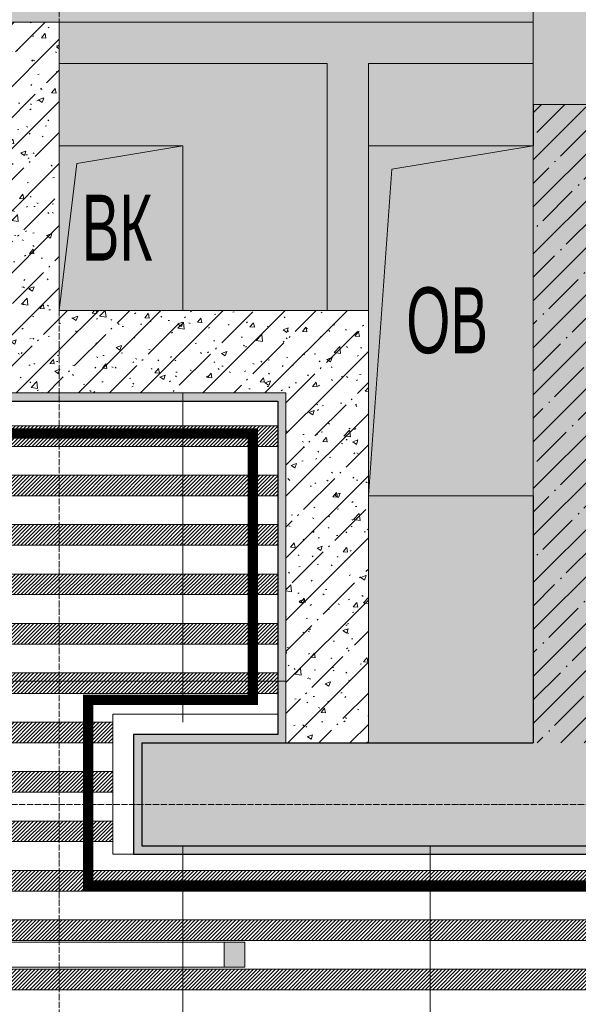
# Model space of a CAD drawing. Header units: millimetres. Extents: x -551130 to 178656, y -69521 to 202936.
# Tile 165 of 256: x -184199 to -182843, y 178584 to 180976. Entities that reach past the tile are written whole.
import ezdxf

# ---------------------------------------------------------------- set-up
doc = ezdxf.new("R2010")
doc.units = ezdxf.units.MM
for name, pattern in [('( Hidden )', [0.375, 0.25, -0.125]), ('-D1-03x03', [6, 3, -3]), ('-D1d1-15x02', [19, 15, -2, 0, -2]), ('DASHDOT', [25.4, 12.7, -6.35, 0, -6.35])]:
    doc.linetypes.add(name, pattern=pattern)
doc.layers.get('Defpoints').update_dxf_attribs({"color": 31})
for name, color, linetype, lineweight in [('_0', 7, 'Continuous', 13), ('A-DETL-GENF', 7, 'Continuous', 5), ('A-GENM-HDLN', 7, '-D1-03x03', 5), ('A-WALL', 7, 'Continuous', 5), ('A-WALL-FNSH', 8, 'Continuous', 5), ('dim_razv', 93, 'DASHDOT', 9), ('I-WALL', 7, 'Continuous', 5), ('light_pot', 52, 'Continuous', 15), ('M-EQPM', 7, 'Continuous', 5), ('M-EQPM-IDEN', 7, 'Continuous', 5), ('pot', 183, 'Continuous', 15), ('pot sh', 183, 'Continuous', 15), ('S-COLS', 7, 'Continuous', 5), ('S-GRID', 7, 'Continuous', 5)]:
    doc.layers.add(name, color=color, linetype=linetype, lineweight=lineweight)
doc.layers.add('pol', color=7, linetype='Continuous', lineweight=15, true_color=0x738991)
doc.styles.add('Arial Narrow_1', font='txt', dxfattribs={"width": 0.75, "height": 200})
pattern_1 = [(225, (-281866.09, 150054.386), (4.49012806, -4.49012806), [])]
pattern_2 = [(45, (-192252.93, 158219.39), (-75.43415, 75.43415), [106.68, -17.78, 3.556, -17.78]), (45, (-192252.93, 158294.77), (-75.43415, 75.43415), []), (50, (-192252.93, 158219.39), (127.5292, -11.15758), [13.335, -146.685]), (355, (-192252.93, 158219.39), (-24.66966, 133.74), [10.668, -117.348]), (100.451, (-192242.31, 158218.46), (102.85973, 122.5818), [11.333, -124.663]), (46.184, (-192252.93, 158254.95), (189.75516, -29.4304), [20.002, -220.027]), (96.636, (-192237.12, 158252.5), (166.1822, 173.1996), [17, -186.995]), (351.184, (-192252.93, 158254.95), (166.1839, 173.1976), [16.002, -176.022]), (21, (-192235.15, 158246.06), (106.13027, -71.58603), [13.335, -146.685]), (326, (-192235.15, 158246.06), (43.2619, 128.93175), [10.668, -117.348]), (71.451, (-192226.31, 158240.09), (149.392, 57.34505), [11.333, -124.663]), (37.5, (-192252.935, 158219.386), (2.16223, 59.18836), [3.353, -112.573, 3.353, -115.773, -117.792]), (37.5, (-192252.935, 158219.386), (2.16223, 59.18836), [-235.052, 3.353, -114.44]), (7.5, (-192252.935, 158219.386), (46.77386, 70.12615), [3.353, -64.567, 3.353, -109.906, -44.894]), (7.5, (-192252.935, 158219.386), (46.77386, 70.12615), [-181.178, 3.353, -41.542]), (327.5, (-192292.584, 158219.386), (94.91367, -4.01009), [3.353, -41.097, 3.353, -135.331, -184.023]), (327.5, (-192292.584, 158219.386), (94.91367, -4.01009), [-183.134, 3.353, -180.67]), (317.5, (-192310.36, 158219.386), (103.69057, 17.79882), [3.353, -54.432, 3.353, -88.748, -130.683]), (317.5, (-192310.36, 158219.386), (103.69057, 17.79882), [-149.885, 3.353, -127.33])]
pattern_3 = [(45, (-192252.935, 158219.386), (-57.02463, 57.02463), []), (45, (-192195.91, 158219.386), (-57.02463, 57.02463), [100.806, -20.161, 3.353, -16.808])]

# ---------------------------------------------------------------- blocks, each defined once
blk = doc.blocks.new('*U3558')
at = {"layer": 'light_pot', "linetype": 'ByBlock', "lineweight": 0}
h = blk.add_hatch(color=252, dxfattribs=at)
h.dxf.hatch_style = 1
h.paths.add_polyline_path([(-500, 30), (-550, 30), (-550, -30), (-500, -30)])
h = blk.add_hatch(color=252, dxfattribs=at)
h.dxf.hatch_style = 1
h.paths.add_polyline_path([(500, 30), (550, 30), (550, -30), (500, -30)])
for points in [[(-500, 30), (-550, 30), (-550, -30), (-500, -30)], [(500, -30), (-500, -30), (-500, 30), (500, 30)], [(500, 30), (550, 30), (550, -30), (500, -30)]]:
    blk.add_lwpolyline(points, close=True, dxfattribs=at)
blk = doc.blocks.new('*U3553')
at = {"layer": 'light_pot', "color": 0, "linetype": 'ByBlock', "lineweight": -2, "transparency": 16777216}
blk.add_blockref('*U3558', (0, 960), dxfattribs=at)
blk = doc.blocks.new('A_MEQ_OpeningShaft-Rectangular - ВК-3647608-50_AS_M_L17')
at = {"layer": 'A-DETL-GENF', "linetype": '-D1-03x03'}
blk.add_hatch(color=256, dxfattribs=at).paths.add_polyline_path([(0, -400), (42.9, -42.9), (300, 0), (0, 0), (0, -174.6)])
at = {"layer": 'A-DETL-GENF'}
for p, q in [((300, 0), (0, 0)), ((0, 0), (0, -400)), ((42.9, -42.9), (300, 0)), ((300, 0), (300, -400)), ((0, -400), (42.9, -42.9)), ((0, -400), (300, -400))]:
    blk.add_line(p, q, dxfattribs=at)
at = {"layer": 'A-GENM-HDLN'}
for p, q in [((300, 0), (0, 0)), ((0, 0), (0, -400)), ((300, -400), (300, 0)), ((0, -400), (300, -400))]:
    blk.add_line(p, q, dxfattribs=at)
blk = doc.blocks.new('A_MEQ_OpeningShaft-Rectangular - ОВ-4754256-50_AS_M_L17')
at = {"layer": 'A-DETL-GENF', "linetype": '-D1-03x03'}
blk.add_hatch(color=256, dxfattribs=at).paths.add_polyline_path([(0, -850), (57.1, -57.1), (400, 0), (0, 0), (0, -174.6)])
at = {"layer": 'A-DETL-GENF'}
for p, q in [((400, 0), (0, 0)), ((0, 0), (0, -850)), ((57.1, -57.1), (400, 0)), ((400, 0), (400, -850)), ((0, -850), (57.1, -57.1)), ((0, -850), (400, -850))]:
    blk.add_line(p, q, dxfattribs=at)
at = {"layer": 'A-GENM-HDLN'}
for p, q in [((400, 0), (0, 0)), ((0, 0), (0, -850)), ((400, -850), (400, 0)), ((0, -850), (400, -850))]:
    blk.add_line(p, q, dxfattribs=at)

msp = doc.modelspace()

# ---------------------------------------------------------------- hatches: boundary and pattern name
at = {"layer": '_0', "transparency": 33554534}
h = msp.add_hatch(color=252, dxfattribs=at)
h.dxf.hatch_style = 1
h.paths.add_polyline_path([(-186504.2, 164969.4), (-186502.9, 167869.4), (-186002.9, 167869.4), (-186002.9, 168219.4), (-183952.9, 168219.4), (-183952.9, 172269.4), (-179002.9, 172269.4), (-179002.9, 170769.4), (-177452.9, 170769.4), (-177452.9, 177169.4), (-185852.9, 177169.4), (-185852.9, 178969.4), (-186852.9, 178969.4), (-186852.9, 180969.4), (-184102.9, 180969.4), (-184102.9, 180269.4), (-183352.9, 180269.4), (-183352.9, 179219.4), (-163952.9, 179219.4), (-163952.9, 180969.4), (-160672.9, 180969.4), (-160672.9, 178969.4), (-161752.9, 178969.4), (-161752.9, 177169.4), (-169752.9, 177169.4), (-169752.9, 168219.4), (-161802.9, 168219.4), (-161802.9, 167819.4), (-161302.9, 167819.4), (-161302.9, 164969.4), (-163402.9, 164969.4), (-163402.9, 166169.4), (-183902.9, 166169.4), (-183902.9, 164969.4)], flags=16)
h.paths.add_polyline_path([(-192753.7, 187670.2), (-154802.1, 187670.2), (-154802.1, 157718.6), (-192753.7, 157718.6)])
at = {"layer": 'A-WALL'}
h = msp.add_hatch(dxfattribs=at)
h.set_pattern_fill('FP_1', color=256, style=0, pattern_type=2)
h.set_pattern_definition(pattern_3)
h.paths.add_polyline_path([(-176152.9, 178969.4), (-176152.9, 179219.4), (-177202.9, 179219.4), (-177202.9, 178969.4), (-176452.9, 178969.4)])
h.paths.add_polyline_path([(-178707.4, 178969.4), (-178252.9, 178969.4), (-178252.9, 179219.4), (-180902.9, 179219.4), (-180902.9, 178969.4), (-178996.7, 178969.4)])
h.paths.add_polyline_path([(-182652.9, 178969.4), (-182602.9, 178969.4), (-182602.9, 179219.4), (-183902.9, 179219.4), (-183902.9, 178969.4), (-182852.9, 178969.4)])
at = {"layer": 'I-WALL'}
h = msp.add_hatch(dxfattribs=at)
h.set_pattern_fill('FP_43', color=256, style=0, pattern_type=2)
h.set_pattern_definition(pattern_2)
h.paths.add_polyline_path([(-182952.9, 180769.4), (-182752.9, 180769.4), (-182752.9, 187369.4), (-182952.9, 187369.4), (-182952.9, 180869.4)])
h = msp.add_hatch(dxfattribs=at)
h.set_pattern_fill('FP_43', color=256, style=0, pattern_type=2)
h.set_pattern_definition(pattern_2)
h.paths.add_polyline_path([(-184102.9, 180069.4), (-184102.9, 180969.4), (-184302.9, 180969.4), (-184302.9, 180069.4)])
at = {"layer": 'I-WALL', "true_color": 0xf5f5f0}
for points in [[(-182952.9, 180869.4), (-182952.9, 180969.4), (-184102.9, 180969.4), (-184102.9, 180869.4), (-183047.8, 180869.4)], [(-183352.9, 180269.4), (-183352.9, 180869.4), (-183452.9, 180869.4), (-183452.9, 180269.4)]]:
    msp.add_hatch(color=7, dxfattribs=at).paths.add_polyline_path(points)
at = {"layer": 'I-WALL'}
h = msp.add_hatch(dxfattribs=at)
h.set_pattern_fill('FP_43', color=256, style=0, pattern_type=2)
h.set_pattern_definition(pattern_2)
h.paths.add_polyline_path([(-183626.5, 180069.4), (-183352.9, 180069.4), (-183352.9, 180269.4), (-184102.9, 180269.4), (-184102.9, 180069.4), (-183802.9, 180069.4)])
at = {"layer": 'I-WALL', "true_color": 0xf5f3ef}
for points in [[(-183572.9, 180049.4), (-183572.9, 180069.4), (-184322.9, 180069.4), (-184322.9, 180049.4), (-183626.5, 180049.4)], [(-183572.9, 179239.4), (-183552.9, 179239.4), (-183552.9, 180069.4), (-183572.9, 180069.4), (-183572.9, 179473.7)], [(-183902.9, 179219.4), (-183552.9, 179219.4), (-183552.9, 179239.4), (-183922.9, 179239.4), (-183922.9, 179219.4)], [(-183902.9, 178969.4), (-183902.9, 179219.4), (-183922.9, 179219.4), (-183922.9, 178969.4)], [(-183452.9, 178949.4), (-183452.9, 178969.4), (-183922.9, 178969.4), (-183922.9, 178949.4), (-183626.5, 178949.4)], [(-182852.9, 178949.4), (-182852.9, 178969.4), (-183452.9, 178969.4), (-183452.9, 178949.4)], [(-182652.9, 178949.4), (-182652.9, 178969.4), (-182852.9, 178969.4), (-182852.9, 178949.4)]]:
    msp.add_hatch(color=7, dxfattribs=at).paths.add_polyline_path(points)
at = {"layer": 'I-WALL'}
h = msp.add_hatch(dxfattribs=at)
h.set_pattern_fill('FP_43', color=256, style=0, pattern_type=2)
h.set_pattern_definition(pattern_2)
h.paths.add_polyline_path([(-183352.9, 179219.4), (-183352.9, 180069.4), (-183552.9, 180069.4), (-183552.9, 179219.4)])
at = {"layer": 'pot sh', "linetype": 'ByBlock', "lineweight": 0, "true_color": 0x91caaf}
h = msp.add_hatch(dxfattribs=at)
h.set_pattern_fill('ANSI31', color=253, scale=2, angle=180)
h.set_pattern_definition([(225, (-281866.09, 150654.386), (4.49012806, -4.49012806), [])])
h.paths.add_polyline_path([(-183572.9, 179989.4), (-186632.9, 179989.4), (-186632.9, 179939.4), (-183572.9, 179939.4)])
h = msp.add_hatch(dxfattribs=at)
h.set_pattern_fill('ANSI31', color=253, scale=2, angle=180)
h.set_pattern_definition([(225, (-281866.09, 150534.386), (4.49012806, -4.49012806), [])])
h.paths.add_polyline_path([(-183572.9, 179869.4), (-186632.9, 179869.4), (-186632.9, 179819.4), (-183572.9, 179819.4)])
h = msp.add_hatch(dxfattribs=at)
h.set_pattern_fill('ANSI31', color=253, scale=2, angle=180)
h.set_pattern_definition([(225, (-281866.09, 150414.386), (4.49012806, -4.49012806), [])])
h.paths.add_polyline_path([(-183572.9, 179749.4), (-186632.9, 179749.4), (-186632.9, 179699.4), (-183572.9, 179699.4)])
h = msp.add_hatch(dxfattribs=at)
h.set_pattern_fill('ANSI31', color=253, scale=2, angle=180)
h.set_pattern_definition([(225, (-281866.09, 150294.386), (4.49012806, -4.49012806), [])])
h.paths.add_polyline_path([(-183572.9, 179629.4), (-186632.9, 179629.4), (-186632.9, 179579.4), (-183572.9, 179579.4)])
h = msp.add_hatch(dxfattribs=at)
h.set_pattern_fill('ANSI31', color=253, scale=2, angle=180)
h.set_pattern_definition([(225, (-281866.09, 150174.386), (4.49012806, -4.49012806), [])])
h.paths.add_polyline_path([(-183572.9, 179509.4), (-186632.9, 179509.4), (-186632.9, 179459.4), (-183572.9, 179459.4)])
h = msp.add_hatch(dxfattribs=at)
h.set_pattern_fill('ANSI31', color=253, scale=2, angle=180)
h.set_pattern_definition(pattern_1)
h.paths.add_polyline_path([(-183572.9, 179389.4), (-186632.9, 179389.4), (-186632.9, 179339.4), (-183572.9, 179339.4)])
h = msp.add_hatch(dxfattribs=at)
h.set_pattern_fill('ANSI31', color=253, scale=2, angle=180)
h.set_pattern_definition(pattern_1)
h.paths.add_polyline_path([(-183972.9, 179269.4), (-186632.9, 179269.4), (-186632.9, 179219.4), (-183972.9, 179219.4)])
h = msp.add_hatch(dxfattribs=at)
h.set_pattern_fill('ANSI31', color=253, scale=2, angle=180)
h.set_pattern_definition(pattern_1)
h.paths.add_polyline_path([(-183972.9, 179149.4), (-185632.9, 179149.4), (-185632.9, 179099.4), (-183972.9, 179099.4)])
h = msp.add_hatch(dxfattribs=at)
h.set_pattern_fill('ANSI31', color=253, scale=2, angle=180)
h.set_pattern_definition(pattern_1)
h.paths.add_polyline_path([(-183972.9, 179029.4), (-185632.9, 179029.4), (-185632.9, 178979.4), (-183972.9, 178979.4)])
h = msp.add_hatch(dxfattribs=at)
h.set_pattern_fill('ANSI31', color=253, scale=2, angle=180)
h.set_pattern_definition([(225, (-233499.5126, 159789.997), (4.49012806, -4.49012806), [])])
h.paths.add_polyline_path([(-185632.9, 178859.4), (-161972.9, 178859.4), (-161972.9, 178909.4), (-185632.9, 178909.4)])
h = msp.add_hatch(dxfattribs=at)
h.set_pattern_fill('ANSI31', color=253, scale=2, angle=180)
h.set_pattern_definition([(225, (-233499.5126, 159909.997), (4.49012806, -4.49012806), [])])
h.paths.add_polyline_path([(-185632.9, 178739.4), (-161972.9, 178739.4), (-161972.9, 178789.4), (-185632.9, 178789.4)])
h = msp.add_hatch(dxfattribs=at)
h.set_pattern_fill('ANSI31', color=253, scale=2, angle=180)
h.set_pattern_definition([(225, (-233499.5126, 159549.997), (4.49012806, -4.49012806), [])])
h.paths.add_polyline_path([(-185632.9, 178619.4), (-161972.9, 178619.4), (-161972.9, 178669.4), (-185632.9, 178669.4)])
at = {"layer": 'S-COLS'}
h = msp.add_hatch(dxfattribs=at)
h.set_pattern_fill('FP_1', color=256, style=0, pattern_type=2)
h.set_pattern_definition(pattern_3)
h.paths.add_polyline_path([(-182652.9, 179219.4), (-182652.9, 180769.4), (-182952.9, 180769.4), (-182952.9, 179219.4)])

# ---------------------------------------------------------------- linework, layer by layer
at = {"layer": 'A-WALL', "lineweight": 9}
for p, q in [((-182952.9, 182504.4), (-182952.9, 180969.4)), ((-182952.9, 180969.4), (-185502.9, 180969.4)), ((-184102.9, 180869.4), (-183452.9, 180869.4)), ((-184102.9, 180669.4), (-184102.9, 180869.4)), ((-183452.9, 180869.4), (-183452.9, 180269.4)), ((-183352.9, 180869.4), (-182952.9, 180869.4)), ((-183352.9, 180669.4), (-183352.9, 180869.4)), ((-182952.9, 180869.4), (-182952.9, 180769.4)), ((-183452.9, 180269.4), (-183802.9, 180269.4)), ((-183552.9, 180069.4), (-184302.9, 180069.4)), ((-183552.9, 180069.4), (-183552.9, 179219.4)), ((-183352.9, 179219.4), (-183352.9, 179819.4))]:
    msp.add_line(p, q, dxfattribs=at)
at = {"layer": 'A-WALL'}
for p, q in [((-184102.9, 180969.4), (-184102.9, 180869.4)), ((-182952.9, 180869.4), (-182952.9, 180969.4)), ((-182952.9, 180769.4), (-182752.9, 180769.4)), ((-183352.9, 180269.4), (-183452.9, 180269.4))]:
    msp.add_line(p, q, dxfattribs=at)
at = {"layer": 'A-WALL', "lineweight": 25}
for p, q in [((-183902.9, 179219.4), (-183902.9, 178969.4)), ((-183902.9, 179219.4), (-182952.9, 179219.4)), ((-183902.9, 178969.4), (-182602.9, 178969.4))]:
    msp.add_line(p, q, dxfattribs=at)
at = {"layer": 'A-WALL-FNSH'}
for p, q in [((-184322.9, 180049.4), (-183572.9, 180049.4)), ((-183572.9, 180049.4), (-183572.9, 179239.4)), ((-183572.9, 179239.4), (-183922.9, 179239.4)), ((-183922.9, 179239.4), (-183922.9, 178949.4)), ((-183922.9, 178949.4), (-182582.9, 178949.4))]:
    msp.add_line(p, q, dxfattribs=at)
at = {"layer": 'Defpoints'}
msp.add_lwpolyline([(-178902.9, 177389.4), (-184302.9, 177389.4), (-184302.9, 177229.3), (-185352.9, 177229.5), (-185352.9, 177389.4), (-185632.9, 177389.4), (-185632.9, 179189.4), (-186632.9, 179189.4), (-186632.9, 179279.4), (-186792.9, 179279.4), (-186793, 180329.4), (-186632.9, 180329.4), (-186632.9, 180749.4), (-186552.9, 180749.4), (-186552.9, 180909.4), (-185502.9, 180909.4), (-185502.9, 180749.4), (-184322.9, 180749.4), (-184322.9, 180049.4), (-183572.9, 180049.4), (-183572.9, 179239.4), (-183922.9, 179239.4), (-183922.9, 178949.4), (-178252.9, 178949.4)], dxfattribs=at)
at = {"layer": 'dim_razv', "color": 1, "linetype": '( Hidden )', "ltscale": 10, "true_color": 0xff0a0a, "const_width": 25}
msp.add_lwpolyline([(-185482.9, 180672.9), (-184382.9, 180672.9), (-184382.9, 179970.7), (-183632.9, 179970.7), (-183632.9, 179323.9), (-184032.9, 179323.9), (-184032.9, 178872.9), (-178251.6, 178872.9)], dxfattribs=at)
at = {"layer": 'pol'}
for points in [[(-184302.9, 180569.4), (-184402.9, 180569.4), (-184402.9, 179369.4), (-183802.9, 179369.4), (-183802.9, 180069.4)], [(-183802.9, 180069.4), (-183802.9, 179369.4), (-183552.9, 179369.4)], [(-183802.9, 179269.4), (-183802.9, 179369.4), (-184402.9, 179369.4), (-184402.9, 178169.4), (-183802.9, 178169.4), (-183802.9, 178969.4)], [(-183552.9, 179369.4), (-183802.9, 179369.4), (-183802.9, 179269.4)], [(-183802.9, 178969.4), (-183802.9, 178169.4), (-183202.9, 178169.4), (-183202.9, 178969.4)], [(-183802.9, 178968.8), (-183802.9, 178168.8), (-183202.9, 178168.8), (-183202.9, 178968.8)], [(-183202.9, 178969.4), (-183202.9, 178168.8), (-182602.9, 178168.8), (-182602.9, 178969.4)]]:
    msp.add_lwpolyline(points, dxfattribs=at)
at = {"layer": 'pot'}
msp.add_lwpolyline([(-185632.9, 177389.4), (-185632.9, 179189.4), (-186632.9, 179189.4), (-186632.9, 180749.4), (-184322.9, 180749.4), (-184322.9, 180049.4), (-183572.9, 180049.4), (-183572.9, 179289.4), (-183972.9, 179289.4), (-183972.9, 178949.4), (-163632.9, 178949.4), (-163632.9, 180749.4), (-160892.9, 180749.2), (-160892.9, 179189.3), (-161972.9, 179189.5), (-161972.9, 177389.4)], close=True, dxfattribs=at)
at = {"layer": 'pot sh'}
for points in [[(-183572.9, 179989.4), (-186632.9, 179989.4), (-186632.9, 179939.4), (-183572.9, 179939.4)], [(-183572.9, 179869.4), (-186632.9, 179869.4), (-186632.9, 179819.4), (-183572.9, 179819.4)], [(-183572.9, 179749.4), (-186632.9, 179749.4), (-186632.9, 179699.4), (-183572.9, 179699.4)], [(-183572.9, 179629.4), (-186632.9, 179629.4), (-186632.9, 179579.4), (-183572.9, 179579.4)], [(-183572.9, 179509.4), (-186632.9, 179509.4), (-186632.9, 179459.4), (-183572.9, 179459.4)], [(-183572.9, 179389.4), (-186632.9, 179389.4), (-186632.9, 179339.4), (-183572.9, 179339.4)], [(-183972.9, 179269.4), (-186632.9, 179269.4), (-186632.9, 179219.4), (-183972.9, 179219.4)], [(-183972.9, 179149.4), (-185632.9, 179149.4), (-185632.9, 179099.4), (-183972.9, 179099.4)], [(-183972.9, 179029.4), (-185632.9, 179029.4), (-185632.9, 178979.4), (-183972.9, 178979.4)], [(-185632.9, 178859.4), (-161972.9, 178859.4), (-161972.9, 178909.4), (-185632.9, 178909.4)], [(-185632.9, 178739.4), (-161972.9, 178739.4), (-161972.9, 178789.4), (-185632.9, 178789.4)], [(-185632.9, 178619.4), (-161972.9, 178619.4), (-161972.9, 178669.4), (-185632.9, 178669.4)]]:
    msp.add_lwpolyline(points, close=True, dxfattribs=at)
at = {"layer": 'S-COLS'}
msp.add_line((-182752.9, 180769.4), (-182952.9, 180769.4), dxfattribs=at)
at = {"layer": 'S-COLS', "lineweight": 25}
for p, q in [((-182952.9, 180769.4), (-182952.9, 180669.4)), ((-182952.9, 179819.4), (-182952.9, 179219.4))]:
    msp.add_line(p, q, dxfattribs=at)
at = {"layer": 'S-GRID', "linetype": '-D1d1-15x02'}
for p, q in [((-184102.9, 155426.4), (-184102.9, 188827.9)), ((-195373.9, 179069.4), (-153377.4, 179069.4))]:
    msp.add_line(p, q, dxfattribs=at)

# ---------------------------------------------------------------- block references
at = {"layer": 'light_pot'}
msp.add_blockref('*U3553', (-184202.9, 177744.9), dxfattribs=at)
at = {"layer": 'M-EQPM'}
for name, p in [('A_MEQ_OpeningShaft-Rectangular - ВК-3647608-50_AS_M_L17', (-184102.9, 180669.4)), ('A_MEQ_OpeningShaft-Rectangular - ОВ-4754256-50_AS_M_L17', (-183352.9, 180669.4))]:
    msp.add_blockref(name, p, dxfattribs=at)

# ---------------------------------------------------------------- texts
at = {"layer": 'M-EQPM-IDEN', "char_height": 160, "attachment_point": 1, "style": 'Arial Narrow_1'}
for s, insert, width in [('ВК', (-184048.5, 180550.5), 216.456), ('ОВ', (-183260.9, 180325.5), 246.519)]:
    msp.add_mtext(s, dxfattribs=dict(at, insert=insert, width=width))

doc.saveas('drawing.dxf')
